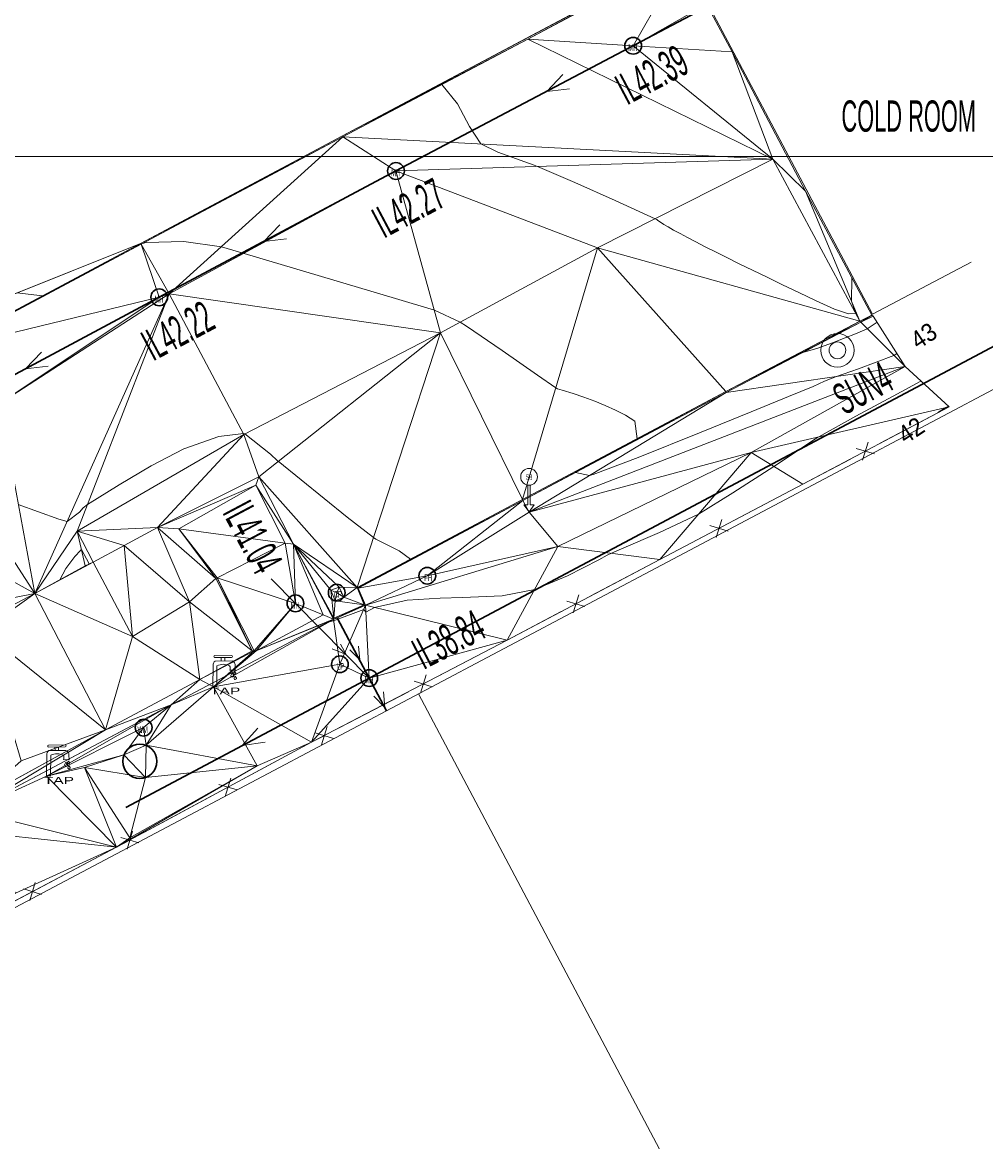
# Model space of a CAD drawing. Extents: x 79271 to 79617, y -3659238 to -3658956.
# Tile 15 of 29: x 79447 to 79491, y -3659144 to -3659094. Entities that reach past the tile are written whole.
import ezdxf
from ezdxf.enums import TextEntityAlignment as Align
from ezdxf.lldxf.tags import DXFTag

# ---------------------------------------------------------------- set-up
doc = ezdxf.new("R2010")
doc.units = 0
for name, color, linetype in [('3dFace', 7, 'Continuous'), ('BK', 7, 'Continuous'), ('CAD', 7, 'Continuous'), ('CATCH_PIT', 7, 'Continuous'), ('CODE', 7, 'Continuous'), ('COLD_ROOM', 7, 'Continuous'), ('ELEVATION', 7, 'Continuous'), ('ELP', 7, 'Continuous'), ('ERF_LINES', 7, 'Continuous'), ('FENCE', 7, 'Continuous'), ('FH', 7, 'Continuous'), ('GCONTOUR', 7, 'Continuous'), ('GRID', 7, 'Continuous'), ('MCONTOUR', 7, 'Continuous'), ('MH', 7, 'Continuous'), ('PIP', 7, 'Continuous'), ('POLYLINES', 7, 'Continuous'), ('ROADS_SIGN_BOARD', 7, 'Continuous'), ('SP', 7, 'Continuous'), ('TANK', 7, 'Continuous'), ('TAP', 7, 'Continuous'), ('TK', 7, 'Continuous'), ('WALL', 7, 'Continuous'), ('WM', 7, 'Continuous'), ('WORKING_POINT_PERM', 7, 'Continuous')]:
    doc.layers.add(name, color=color, linetype=linetype)
doc.styles.add('Arial', font='arial.ttf', dxfattribs={"height": 1})
tags = doc.linetypes.add('DOTTED500', pattern=[1.2, 0.7, -0.5]).pattern_tags.tags
tags[6:7] = [DXFTag(74, 4), DXFTag(75, 0), DXFTag(340, '0'), DXFTag(46, 0.0), DXFTag(50, 0.0), DXFTag(44, 0.0), DXFTag(45, 0.0)]
tags[4:5] = [DXFTag(74, 4), DXFTag(75, 0), DXFTag(340, '0'), DXFTag(46, 0.0), DXFTag(50, 0.0), DXFTag(44, 0.0), DXFTag(45, 0.0)]

msp = doc.modelspace()

# ---------------------------------------------------------------- linework, layer by layer
at = {"layer": '3dFace', "color": 142, "linetype": 'Continuous', "lineweight": 0, "transparency": 33554687}
for points in [[(79461.688, -3659099.079, 43.481), (79469.997, -3659094.747, 43.637), (79476.994, -3659090.95, 44.006), (79461.688, -3659099.079, 43.481)], [(79469.997, -3659094.747, 43.637), (79477.026, -3659090.998, 43.852), (79476.994, -3659090.95, 44.006), (79469.997, -3659094.747, 43.637)], [(79469.997, -3659094.747, 43.637), (79474.717, -3659095.043, 43.692), (79477.026, -3659090.998, 43.852), (79469.997, -3659094.747, 43.637)], [(79477.026, -3659090.998, 43.852), (79474.717, -3659095.043, 43.692), (79478.003, -3659093.175, 43.794), (79477.026, -3659090.998, 43.852)], [(79474.717, -3659095.043, 43.692), (79479.148, -3659095.309, 43.752), (79478.003, -3659093.175, 43.794), (79474.717, -3659095.043, 43.692)], [(79461.711, -3659099.123, 43.342), (79469.997, -3659094.747, 43.637), (79461.688, -3659099.079, 43.481), (79461.711, -3659099.123, 43.342)], [(79461.711, -3659099.123, 43.342), (79480.978, -3659100.117, 43.834), (79469.997, -3659094.747, 43.637), (79461.711, -3659099.123, 43.342)], [(79480.978, -3659100.117, 43.834), (79474.717, -3659095.043, 43.692), (79469.997, -3659094.747, 43.637), (79480.978, -3659100.117, 43.834)], [(79474.717, -3659095.043, 43.692), (79480.978, -3659100.117, 43.834), (79479.148, -3659095.309, 43.752), (79474.717, -3659095.043, 43.692)], [(79479.148, -3659095.309, 43.752), (79480.978, -3659100.117, 43.834), (79482.442, -3659101.556, 43.595), (79479.148, -3659095.309, 43.752)], [(79452.643, -3659103.895, 43.155), (79461.711, -3659099.123, 43.342), (79461.688, -3659099.079, 43.481), (79452.643, -3659103.895, 43.155)], [(79452.677, -3659103.927, 42.998), (79461.711, -3659099.123, 43.342), (79452.643, -3659103.895, 43.155), (79452.677, -3659103.927, 42.998)], [(79452.677, -3659103.927, 42.998), (79453.928, -3659106.162, 42.853), (79461.711, -3659099.123, 43.342), (79452.677, -3659103.927, 42.998)], [(79461.711, -3659099.123, 43.342), (79453.928, -3659106.162, 42.853), (79464.09, -3659100.653, 43.299), (79461.711, -3659099.123, 43.342)], [(79464.09, -3659100.653, 43.299), (79480.978, -3659100.117, 43.834), (79461.711, -3659099.123, 43.342), (79464.09, -3659100.653, 43.299)], [(79473.12, -3659104.101, 43.337), (79480.978, -3659100.117, 43.834), (79464.09, -3659100.653, 43.299), (79473.12, -3659104.101, 43.337)], [(79484.869, -3659107.373, 43.483), (79480.978, -3659100.117, 43.834), (79473.12, -3659104.101, 43.337), (79484.869, -3659107.373, 43.483)], [(79480.978, -3659100.117, 43.834), (79484.869, -3659107.373, 43.483), (79482.442, -3659101.556, 43.595), (79480.978, -3659100.117, 43.834)], [(79464.09, -3659100.653, 43.299), (79453.928, -3659106.162, 42.853), (79466.088, -3659107.896, 42.952), (79464.09, -3659100.653, 43.299)], [(79464.09, -3659100.653, 43.299), (79466.088, -3659107.896, 42.952), (79473.12, -3659104.101, 43.337), (79464.09, -3659100.653, 43.299)], [(79482.442, -3659101.556, 43.595), (79484.869, -3659107.373, 43.483), (79485.403, -3659107.109, 43.459), (79482.442, -3659101.556, 43.595)], [(79443.824, -3659108.599, 42.844), (79452.643, -3659103.895, 43.155), (79443.43, -3659107.586, 42.897), (79443.824, -3659108.599, 42.844)], [(79443.816, -3659108.644, 42.668), (79453.483, -3659106.312, 42.867), (79452.677, -3659103.927, 42.998), (79443.816, -3659108.644, 42.668)], [(79443.816, -3659108.644, 42.668), (79452.677, -3659103.927, 42.998), (79443.824, -3659108.599, 42.844), (79443.816, -3659108.644, 42.668)], [(79443.824, -3659108.599, 42.844), (79452.677, -3659103.927, 42.998), (79452.643, -3659103.895, 43.155), (79443.824, -3659108.599, 42.844)], [(79452.677, -3659103.927, 42.998), (79453.483, -3659106.312, 42.867), (79453.928, -3659106.162, 42.853), (79452.677, -3659103.927, 42.998)], [(79469.762, -3659115.367, 42.731), (79473.12, -3659104.101, 43.337), (79466.088, -3659107.896, 42.952), (79469.762, -3659115.367, 42.731)], [(79478.871, -3659110.537, 43.209), (79473.12, -3659104.101, 43.337), (79469.762, -3659115.367, 42.731), (79478.871, -3659110.537, 43.209)], [(79478.871, -3659110.537, 43.209), (79484.869, -3659107.373, 43.483), (79473.12, -3659104.101, 43.337), (79478.871, -3659110.537, 43.209)], [(79446.32, -3659111.065, 42.627), (79447.916, -3659119.579, 42.388), (79453.928, -3659106.162, 42.853), (79446.32, -3659111.065, 42.627)], [(79446.32, -3659111.065, 42.627), (79453.928, -3659106.162, 42.853), (79453.483, -3659106.312, 42.867), (79446.32, -3659111.065, 42.627)], [(79453.928, -3659106.162, 42.853), (79447.916, -3659119.579, 42.388), (79449.803, -3659116.789, 42.455), (79453.928, -3659106.162, 42.853)], [(79457.28, -3659112.454, 42.498), (79453.928, -3659106.162, 42.853), (79449.803, -3659116.789, 42.455), (79457.28, -3659112.454, 42.498)], [(79466.088, -3659107.896, 42.952), (79453.928, -3659106.162, 42.853), (79457.28, -3659112.454, 42.498), (79466.088, -3659107.896, 42.952)], [(79446.32, -3659111.065, 42.627), (79453.483, -3659106.312, 42.867), (79443.816, -3659108.644, 42.668), (79446.32, -3659111.065, 42.627)], [(79485.403, -3659107.109, 43.459), (79484.869, -3659107.373, 43.483), (79484.916, -3659107.432, 43.62), (79485.403, -3659107.109, 43.459)], [(79485.403, -3659107.109, 43.459), (79484.916, -3659107.432, 43.62), (79485.47, -3659107.157, 43.597), (79485.403, -3659107.109, 43.459)], [(79484.916, -3659107.432, 43.62), (79486.899, -3659109.414, 42.791), (79485.47, -3659107.157, 43.597), (79484.916, -3659107.432, 43.62)], [(79478.871, -3659110.537, 43.209), (79484.916, -3659107.432, 43.62), (79484.869, -3659107.373, 43.483), (79478.871, -3659110.537, 43.209)], [(79478.883, -3659110.569, 43.337), (79484.916, -3659107.432, 43.62), (79478.871, -3659110.537, 43.209), (79478.883, -3659110.569, 43.337)], [(79478.883, -3659110.569, 43.337), (79486.899, -3659109.414, 42.791), (79484.916, -3659107.432, 43.62), (79478.883, -3659110.569, 43.337)], [(79466.088, -3659107.896, 42.952), (79457.28, -3659112.454, 42.498), (79457.949, -3659114.347, 42.446), (79466.088, -3659107.896, 42.952)], [(79462.353, -3659119.313, 42.39), (79466.088, -3659107.896, 42.952), (79457.949, -3659114.347, 42.446), (79462.353, -3659119.313, 42.39)], [(79462.353, -3659119.313, 42.39), (79469.762, -3659115.367, 42.731), (79466.088, -3659107.896, 42.952), (79462.353, -3659119.313, 42.39)], [(79470.057, -3659115.931, 42.851), (79486.899, -3659109.414, 42.791), (79478.883, -3659110.569, 43.337), (79470.057, -3659115.931, 42.851)], [(79480.008, -3659113.265, 42.766), (79486.899, -3659109.414, 42.791), (79470.057, -3659115.931, 42.851), (79480.008, -3659113.265, 42.766)], [(79480.008, -3659113.265, 42.766), (79488.873, -3659111.212, 41.987), (79486.899, -3659109.414, 42.791), (79480.008, -3659113.265, 42.766)], [(79469.774, -3659115.421, 42.882), (79478.871, -3659110.537, 43.209), (79469.762, -3659115.367, 42.731), (79469.774, -3659115.421, 42.882)], [(79469.774, -3659115.421, 42.882), (79478.883, -3659110.569, 43.337), (79478.871, -3659110.537, 43.209), (79469.774, -3659115.421, 42.882)], [(79470.057, -3659115.931, 42.851), (79478.883, -3659110.569, 43.337), (79469.774, -3659115.421, 42.882), (79470.057, -3659115.931, 42.851)], [(79447.916, -3659119.579, 42.388), (79446.32, -3659111.065, 42.627), (79442.964, -3659111.938, 42.559), (79447.916, -3659119.579, 42.388)], [(79480.008, -3659113.265, 42.766), (79482.324, -3659114.688, 42.156), (79488.873, -3659111.212, 41.987), (79480.008, -3659113.265, 42.766)], [(79447.916, -3659119.579, 42.388), (79442.964, -3659111.938, 42.559), (79437.915, -3659114.065, 42.463), (79447.916, -3659119.579, 42.388)], [(79453.409, -3659116.624, 42.469), (79457.28, -3659112.454, 42.498), (79449.803, -3659116.789, 42.455), (79453.409, -3659116.624, 42.469)], [(79457.949, -3659114.347, 42.446), (79457.28, -3659112.454, 42.498), (79453.409, -3659116.624, 42.469), (79457.949, -3659114.347, 42.446)], [(79471.346, -3659117.475, 42.715), (79480.008, -3659113.265, 42.766), (79470.057, -3659115.931, 42.851), (79471.346, -3659117.475, 42.715)], [(79471.346, -3659117.475, 42.715), (79475.907, -3659118.055, 42.305), (79480.008, -3659113.265, 42.766), (79471.346, -3659117.475, 42.715)], [(79480.008, -3659113.265, 42.766), (79475.907, -3659118.055, 42.305), (79482.324, -3659114.688, 42.156), (79480.008, -3659113.265, 42.766)], [(79447.916, -3659119.579, 42.388), (79437.915, -3659114.065, 42.463), (79441.819, -3659120.781, 42.433), (79447.916, -3659119.579, 42.388)], [(79453.409, -3659116.624, 42.469), (79457.818, -3659114.726, 42.347), (79457.949, -3659114.347, 42.446), (79453.409, -3659116.624, 42.469)], [(79454.368, -3659116.687, 42.068), (79457.818, -3659114.726, 42.347), (79453.409, -3659116.624, 42.469), (79454.368, -3659116.687, 42.068)], [(79459.119, -3659117.322, 42.392), (79457.818, -3659114.726, 42.347), (79454.368, -3659116.687, 42.068), (79459.119, -3659117.322, 42.392)], [(79459.497, -3659117.365, 42.362), (79457.949, -3659114.347, 42.446), (79457.818, -3659114.726, 42.347), (79459.497, -3659117.365, 42.362)], [(79459.497, -3659117.365, 42.362), (79457.818, -3659114.726, 42.347), (79459.119, -3659117.322, 42.392), (79459.497, -3659117.365, 42.362)], [(79462.353, -3659119.313, 42.39), (79457.949, -3659114.347, 42.446), (79459.497, -3659117.365, 42.362), (79462.353, -3659119.313, 42.39)], [(79462.353, -3659119.313, 42.39), (79469.774, -3659115.421, 42.882), (79469.762, -3659115.367, 42.731), (79462.353, -3659119.313, 42.39)], [(79462.395, -3659119.346, 42.53), (79469.774, -3659115.421, 42.882), (79462.353, -3659119.313, 42.39), (79462.395, -3659119.346, 42.53)], [(79462.395, -3659119.346, 42.53), (79465.493, -3659118.784, 42.56), (79469.774, -3659115.421, 42.882), (79462.395, -3659119.346, 42.53)], [(79465.493, -3659118.784, 42.56), (79470.057, -3659115.931, 42.851), (79469.774, -3659115.421, 42.882), (79465.493, -3659118.784, 42.56)], [(79465.493, -3659118.784, 42.56), (79471.346, -3659117.475, 42.715), (79470.057, -3659115.931, 42.851), (79465.493, -3659118.784, 42.56)], [(79453.409, -3659116.624, 42.469), (79449.803, -3659116.789, 42.455), (79451.916, -3659117.436, 42.434), (79453.409, -3659116.624, 42.469)], [(79454.846, -3659119.953, 42.256), (79453.409, -3659116.624, 42.469), (79451.916, -3659117.436, 42.434), (79454.846, -3659119.953, 42.256)], [(79456.022, -3659118.909, 42.33), (79454.368, -3659116.687, 42.068), (79453.409, -3659116.624, 42.469), (79456.022, -3659118.909, 42.33)], [(79456.022, -3659118.909, 42.33), (79453.409, -3659116.624, 42.469), (79454.846, -3659119.953, 42.256), (79456.022, -3659118.909, 42.33)], [(79456.072, -3659118.883, 42.42), (79459.119, -3659117.322, 42.392), (79454.368, -3659116.687, 42.068), (79456.072, -3659118.883, 42.42)], [(79456.072, -3659118.883, 42.42), (79454.368, -3659116.687, 42.068), (79456.022, -3659118.909, 42.33), (79456.072, -3659118.883, 42.42)], [(79450.166, -3659118.334, 41.601), (79449.803, -3659116.789, 42.455), (79447.916, -3659119.579, 42.388), (79450.166, -3659118.334, 41.601)], [(79451.916, -3659117.436, 42.434), (79449.803, -3659116.789, 42.455), (79450.527, -3659118.175, 42.408), (79451.916, -3659117.436, 42.434)], [(79450.527, -3659118.175, 42.408), (79449.803, -3659116.789, 42.455), (79450.166, -3659118.334, 41.601), (79450.527, -3659118.175, 42.408)], [(79452.278, -3659121.504, 42.282), (79451.916, -3659117.436, 42.434), (79450.527, -3659118.175, 42.408), (79452.278, -3659121.504, 42.282)], [(79454.846, -3659119.953, 42.256), (79451.916, -3659117.436, 42.434), (79452.278, -3659121.504, 42.282), (79454.846, -3659119.953, 42.256)], [(79456.072, -3659118.883, 42.42), (79459.584, -3659120.022, 42.294), (79459.119, -3659117.322, 42.392), (79456.072, -3659118.883, 42.42)], [(79459.584, -3659120.022, 42.294), (79459.497, -3659117.365, 42.362), (79459.119, -3659117.322, 42.392), (79459.584, -3659120.022, 42.294)], [(79460.822, -3659120.529, 42.269), (79461.283, -3659120.731, 42.327), (79459.497, -3659117.365, 42.362), (79460.822, -3659120.529, 42.269)], [(79461.175, -3659119.436, 42.329), (79461.544, -3659119.303, 42.315), (79459.497, -3659117.365, 42.362), (79461.175, -3659119.436, 42.329)], [(79462.353, -3659119.313, 42.39), (79459.497, -3659117.365, 42.362), (79461.544, -3659119.303, 42.315), (79462.353, -3659119.313, 42.39)], [(79459.497, -3659117.365, 42.362), (79461.283, -3659120.731, 42.327), (79461.305, -3659120.691, 42.309), (79459.497, -3659117.365, 42.362)], [(79459.497, -3659117.365, 42.362), (79461.305, -3659120.691, 42.309), (79461.175, -3659119.436, 42.329), (79459.497, -3659117.365, 42.362)], [(79460.822, -3659120.529, 42.269), (79459.497, -3659117.365, 42.362), (79459.584, -3659120.022, 42.294), (79460.822, -3659120.529, 42.269)], [(79462.726, -3659120.104, 42.517), (79471.346, -3659117.475, 42.715), (79465.493, -3659118.784, 42.56), (79462.726, -3659120.104, 42.517)], [(79462.726, -3659120.104, 42.517), (79469.078, -3659121.668, 42.246), (79471.346, -3659117.475, 42.715), (79462.726, -3659120.104, 42.517)], [(79469.078, -3659121.668, 42.246), (79475.907, -3659118.055, 42.305), (79471.346, -3659117.475, 42.715), (79469.078, -3659121.668, 42.246)], [(79452.278, -3659121.504, 42.282), (79450.527, -3659118.175, 42.408), (79447.916, -3659119.579, 42.388), (79452.278, -3659121.504, 42.282)], [(79450.527, -3659118.175, 42.408), (79450.166, -3659118.334, 41.601), (79447.916, -3659119.579, 42.388), (79450.527, -3659118.175, 42.408)], [(79457.649, -3659122.151, 42.214), (79456.022, -3659118.909, 42.33), (79454.846, -3659119.953, 42.256), (79457.649, -3659122.151, 42.214)], [(79457.649, -3659122.151, 42.214), (79456.072, -3659118.883, 42.42), (79456.022, -3659118.909, 42.33), (79457.649, -3659122.151, 42.214)], [(79457.735, -3659122.156, 42.306), (79459.584, -3659120.022, 42.294), (79456.072, -3659118.883, 42.42), (79457.735, -3659122.156, 42.306)], [(79457.735, -3659122.156, 42.306), (79456.072, -3659118.883, 42.42), (79457.649, -3659122.151, 42.214), (79457.735, -3659122.156, 42.306)], [(79462.726, -3659120.104, 42.517), (79465.493, -3659118.784, 42.56), (79462.395, -3659119.346, 42.53), (79462.726, -3659120.104, 42.517)], [(79447.916, -3659119.579, 42.388), (79441.819, -3659120.781, 42.433), (79444.576, -3659121.321, 42.426), (79447.916, -3659119.579, 42.388)], [(79447.916, -3659119.579, 42.388), (79444.576, -3659121.321, 42.426), (79445.564, -3659121.254, 42.373), (79447.916, -3659119.579, 42.388)], [(79451.078, -3659125.682, 42.286), (79447.916, -3659119.579, 42.388), (79445.564, -3659121.254, 42.373), (79451.078, -3659125.682, 42.286)], [(79452.278, -3659121.504, 42.282), (79447.916, -3659119.579, 42.388), (79451.078, -3659125.682, 42.286), (79452.278, -3659121.504, 42.282)], [(79461.175, -3659119.436, 42.329), (79461.434, -3659119.543, 42.338), (79461.544, -3659119.303, 42.315), (79461.175, -3659119.436, 42.329)], [(79461.175, -3659119.436, 42.329), (79461.369, -3659119.916, 42.3), (79461.434, -3659119.543, 42.338), (79461.175, -3659119.436, 42.329)], [(79461.175, -3659119.436, 42.329), (79461.305, -3659120.691, 42.309), (79461.369, -3659119.916, 42.3), (79461.175, -3659119.436, 42.329)], [(79461.753, -3659119.749, 42.315), (79461.434, -3659119.543, 42.338), (79461.369, -3659119.916, 42.3), (79461.753, -3659119.749, 42.315)], [(79461.369, -3659119.916, 42.3), (79462.659, -3659120.081, 42.347), (79461.753, -3659119.749, 42.315), (79461.369, -3659119.916, 42.3)], [(79461.544, -3659119.303, 42.315), (79461.434, -3659119.543, 42.338), (79461.753, -3659119.749, 42.315), (79461.544, -3659119.303, 42.315)], [(79461.544, -3659119.303, 42.315), (79461.753, -3659119.749, 42.315), (79462.353, -3659119.313, 42.39), (79461.544, -3659119.303, 42.315)], [(79462.353, -3659119.313, 42.39), (79461.753, -3659119.749, 42.315), (79462.659, -3659120.081, 42.347), (79462.353, -3659119.313, 42.39)], [(79462.659, -3659120.081, 42.347), (79462.395, -3659119.346, 42.53), (79462.353, -3659119.313, 42.39), (79462.659, -3659120.081, 42.347)], [(79462.726, -3659120.104, 42.517), (79462.395, -3659119.346, 42.53), (79462.659, -3659120.081, 42.347), (79462.726, -3659120.104, 42.517)], [(79455.309, -3659123.439, 42.305), (79454.846, -3659119.953, 42.256), (79452.278, -3659121.504, 42.282), (79455.309, -3659123.439, 42.305)], [(79457.649, -3659122.151, 42.214), (79454.846, -3659119.953, 42.256), (79455.309, -3659123.439, 42.305), (79457.649, -3659122.151, 42.214)], [(79457.825, -3659122.143, 42.222), (79459.584, -3659120.022, 42.294), (79457.735, -3659122.156, 42.306), (79457.825, -3659122.143, 42.222)], [(79457.825, -3659122.143, 42.222), (79460.822, -3659120.529, 42.269), (79459.584, -3659120.022, 42.294), (79457.825, -3659122.143, 42.222)], [(79461.284, -3659120.744, 42.507), (79462.726, -3659120.104, 42.517), (79462.659, -3659120.081, 42.347), (79461.284, -3659120.744, 42.507)], [(79461.284, -3659120.744, 42.507), (79462.659, -3659120.081, 42.347), (79461.305, -3659120.691, 42.309), (79461.284, -3659120.744, 42.507)], [(79461.578, -3659122.751, 42.28), (79462.726, -3659120.104, 42.517), (79461.284, -3659120.744, 42.507), (79461.578, -3659122.751, 42.28)], [(79461.305, -3659120.691, 42.309), (79462.659, -3659120.081, 42.347), (79461.369, -3659119.916, 42.3), (79461.305, -3659120.691, 42.309)], [(79462.893, -3659123.37, 42.34), (79462.726, -3659120.104, 42.517), (79461.578, -3659122.751, 42.28), (79462.893, -3659123.37, 42.34)], [(79462.893, -3659123.37, 42.34), (79469.078, -3659121.668, 42.246), (79462.726, -3659120.104, 42.517), (79462.893, -3659123.37, 42.34)], [(79457.825, -3659122.143, 42.222), (79455.911, -3659123.76, 42.32), (79461.284, -3659120.744, 42.507), (79457.825, -3659122.143, 42.222)], [(79461.284, -3659120.744, 42.507), (79455.911, -3659123.76, 42.32), (79461.578, -3659122.751, 42.28), (79461.284, -3659120.744, 42.507)], [(79457.825, -3659122.143, 42.222), (79461.283, -3659120.731, 42.327), (79460.822, -3659120.529, 42.269), (79457.825, -3659122.143, 42.222)], [(79457.825, -3659122.143, 42.222), (79461.284, -3659120.744, 42.507), (79461.283, -3659120.731, 42.327), (79457.825, -3659122.143, 42.222)], [(79461.284, -3659120.744, 42.507), (79461.305, -3659120.691, 42.309), (79461.283, -3659120.731, 42.327), (79461.284, -3659120.744, 42.507)], [(79451.078, -3659125.682, 42.286), (79445.564, -3659121.254, 42.373), (79447.304, -3659127.081, 42.254), (79451.078, -3659125.682, 42.286)], [(79455.309, -3659123.439, 42.305), (79452.278, -3659121.504, 42.282), (79451.078, -3659125.682, 42.286), (79455.309, -3659123.439, 42.305)], [(79462.893, -3659123.37, 42.34), (79460.307, -3659126.247, 42.241), (79469.078, -3659121.668, 42.246), (79462.893, -3659123.37, 42.34)], [(79455.309, -3659123.439, 42.305), (79457.735, -3659122.156, 42.306), (79457.649, -3659122.151, 42.214), (79455.309, -3659123.439, 42.305)], [(79455.309, -3659123.439, 42.305), (79455.911, -3659123.76, 42.32), (79457.735, -3659122.156, 42.306), (79455.309, -3659123.439, 42.305)], [(79457.735, -3659122.156, 42.306), (79455.911, -3659123.76, 42.32), (79457.825, -3659122.143, 42.222), (79457.735, -3659122.156, 42.306)], [(79455.911, -3659123.76, 42.32), (79460.307, -3659126.247, 42.241), (79461.578, -3659122.751, 42.28), (79455.911, -3659123.76, 42.32)], [(79461.578, -3659122.751, 42.28), (79460.307, -3659126.247, 42.241), (79462.893, -3659123.37, 42.34), (79461.578, -3659122.751, 42.28)], [(79451.078, -3659125.682, 42.286), (79454.016, -3659124.572, 42.237), (79455.309, -3659123.439, 42.305), (79451.078, -3659125.682, 42.286)], [(79452.893, -3659126.38, 42.267), (79457.869, -3659127.305, 42.147), (79455.911, -3659123.76, 42.32), (79452.893, -3659126.38, 42.267)], [(79452.893, -3659126.38, 42.267), (79455.911, -3659123.76, 42.32), (79454.016, -3659124.572, 42.237), (79452.893, -3659126.38, 42.267)], [(79454.016, -3659124.572, 42.237), (79455.911, -3659123.76, 42.32), (79455.309, -3659123.439, 42.305), (79454.016, -3659124.572, 42.237)], [(79455.911, -3659123.76, 42.32), (79457.869, -3659127.305, 42.147), (79460.307, -3659126.247, 42.241), (79455.911, -3659123.76, 42.32)], [(79448.436, -3659127.768, 42.355), (79454.016, -3659124.572, 42.237), (79445.046, -3659129.319, 42.319), (79448.436, -3659127.768, 42.355)], [(79445.046, -3659129.319, 42.319), (79454.016, -3659124.572, 42.237), (79451.078, -3659125.682, 42.286), (79445.046, -3659129.319, 42.319)], [(79448.436, -3659127.768, 42.355), (79452.784, -3659125.589, 42.287), (79454.016, -3659124.572, 42.237), (79448.436, -3659127.768, 42.355)], [(79452.893, -3659126.38, 42.267), (79454.016, -3659124.572, 42.237), (79452.784, -3659125.589, 42.287), (79452.893, -3659126.38, 42.267)], [(79445.046, -3659129.319, 42.319), (79451.078, -3659125.682, 42.286), (79445.246, -3659128.883, 42.223), (79445.046, -3659129.319, 42.319)], [(79445.246, -3659128.883, 42.223), (79451.078, -3659125.682, 42.286), (79447.304, -3659127.081, 42.254), (79445.246, -3659128.883, 42.223)], [(79448.436, -3659127.768, 42.355), (79451.9, -3659126.814, 42.268), (79452.784, -3659125.589, 42.287), (79448.436, -3659127.768, 42.355)], [(79451.9, -3659126.814, 42.268), (79452.893, -3659126.38, 42.267), (79452.784, -3659125.589, 42.287), (79451.9, -3659126.814, 42.268)], [(79457.869, -3659127.305, 42.147), (79451.564, -3659130.951, 42.2), (79460.307, -3659126.247, 42.241), (79457.869, -3659127.305, 42.147)], [(79451.9, -3659126.814, 42.268), (79452.871, -3659127.818, 42.26), (79452.893, -3659126.38, 42.267), (79451.9, -3659126.814, 42.268)], [(79452.871, -3659127.818, 42.26), (79457.869, -3659127.305, 42.147), (79452.893, -3659126.38, 42.267), (79452.871, -3659127.818, 42.26)], [(79450.132, -3659127.372, 42.254), (79451.9, -3659126.814, 42.268), (79448.436, -3659127.768, 42.355), (79450.132, -3659127.372, 42.254)], [(79450.132, -3659127.372, 42.254), (79452.871, -3659127.818, 42.26), (79451.9, -3659126.814, 42.268), (79450.132, -3659127.372, 42.254)], [(79445.046, -3659129.319, 42.319), (79451.564, -3659130.951, 42.2), (79448.436, -3659127.768, 42.355), (79445.046, -3659129.319, 42.319)], [(79448.436, -3659127.768, 42.355), (79451.564, -3659130.951, 42.2), (79450.132, -3659127.372, 42.254), (79448.436, -3659127.768, 42.355)], [(79450.132, -3659127.372, 42.254), (79451.564, -3659130.951, 42.2), (79452.173, -3659130.52, 42.214), (79450.132, -3659127.372, 42.254)], [(79450.132, -3659127.372, 42.254), (79452.173, -3659130.52, 42.214), (79452.871, -3659127.818, 42.26), (79450.132, -3659127.372, 42.254)], [(79457.869, -3659127.305, 42.147), (79452.173, -3659130.52, 42.214), (79451.564, -3659130.951, 42.2), (79457.869, -3659127.305, 42.147)], [(79452.871, -3659127.818, 42.26), (79452.173, -3659130.52, 42.214), (79457.869, -3659127.305, 42.147), (79452.871, -3659127.818, 42.26)], [(79444.806, -3659130.223, 42.39), (79451.564, -3659130.951, 42.2), (79445.046, -3659129.319, 42.319), (79444.806, -3659130.223, 42.39)], [(79444.806, -3659130.223, 42.39), (79447.044, -3659133.004, 42.309), (79451.564, -3659130.951, 42.2), (79444.806, -3659130.223, 42.39)], [(79451.564, -3659130.951, 42.2), (79447.044, -3659133.004, 42.309), (79442.683, -3659135.634, 42.218), (79451.564, -3659130.951, 42.2)]]:
    msp.add_3dface(points, dxfattribs=at)
at = {"layer": 'BK', "color": 9, "linetype": 'DOTTED500', "lineweight": 9, "transparency": 33554687}
for p, q in [((79469.997, -3659094.747, 43.637), (79477.026, -3659090.998, 43.852)), ((79461.711, -3659099.123, 43.342), (79469.997, -3659094.747, 43.637)), ((79452.677, -3659103.927, 42.998), (79461.711, -3659099.123, 43.342)), ((79443.816, -3659108.644, 42.668), (79452.677, -3659103.927, 42.998)), ((79484.869, -3659107.373, 43.433), (79485.403, -3659107.109, 43.459)), ((79484.869, -3659107.373, 43.433), (79478.871, -3659110.537, 43.159)), ((79478.871, -3659110.537, 43.159), (79469.762, -3659115.367, 42.681)), ((79469.762, -3659115.367, 42.681), (79462.353, -3659119.313, 42.34)), ((79462.353, -3659119.313, 42.34), (79462.659, -3659120.081, 42.297)), ((79462.659, -3659120.081, 42.297), (79461.305, -3659120.691, 42.259))]:
    msp.add_line(p, q, dxfattribs=at)
at = {"layer": 'CAD', "color": 30, "linetype": 'Continuous', "lineweight": 25, "transparency": 33554687}
for p, q in [((79455.982, -3659122.457), (79455.982, -3659122.452)), ((79448.533, -3659126.463), (79448.533, -3659126.458))]:
    msp.add_line(p, q, dxfattribs=at)
at = {"layer": 'CATCH_PIT', "color": 32, "linetype": 'Continuous', "lineweight": 30, "transparency": 33554687}
msp.add_circle((79461.434, -3659119.543, 42.171), 0.375, dxfattribs=at)
at = {"layer": 'COLD_ROOM', "color": 36, "linetype": 'Continuous', "lineweight": 9, "transparency": 33554687}
for q in [(79476.938, -3659091.045, 44.234), (79489.858, -3659104.731, 44.094)]:
    msp.add_line((79485.441, -3659107.074, 44.094), q, dxfattribs=at)
at = {"layer": 'ELP', "color": 1, "linetype": 'Continuous', "lineweight": 30, "transparency": 33554687}
msp.add_circle((79461.578, -3659122.751, 44.88), 0.375, dxfattribs=at)
at = {"layer": 'ERF_LINES', "color": 9, "linetype": 'Continuous', "lineweight": 9, "transparency": 33554687}
msp.add_line((79571.142, -3659067.918), (79421.237, -3659147.298), dxfattribs=at)
at = {"layer": 'ERF_LINES', "color": 9, "linetype": 'DOTTED500', "lineweight": 9, "transparency": 33554687}
msp.add_line((79465.093, -3659124.075), (79525.571, -3659238.285), dxfattribs=at)
at = {"layer": 'FENCE', "color": 1, "linetype": 'Continuous', "lineweight": 9, "transparency": 33554687}
for p, q in [((79488.873, -3659111.212, 42.017), (79485.781, -3659112.853, 41.937)), ((79485.525, -3659113.329, 42.034), (79484.713, -3659113.08, 41.937)), ((79485.243, -3659112.799, 42.034), (79484.995, -3659113.61, 41.937)), ((79484.457, -3659113.556, 42.131), (79482.324, -3659114.688, 41.937)), ((79482.324, -3659114.688, 42.178), (79479.225, -3659116.314, 42.106)), ((79478.687, -3659116.258, 42.193), (79478.434, -3659117.068, 42.106)), ((79478.966, -3659116.789, 42.193), (79478.156, -3659116.536, 42.106)), ((79477.896, -3659117.011, 42.281), (79475.907, -3659118.055, 42.106)), ((79475.907, -3659118.055, 42.228), (79472.813, -3659119.692, 42.255)), ((79472.275, -3659119.637, 42.223), (79472.025, -3659120.448, 42.255)), ((79472.556, -3659120.167, 42.223), (79471.745, -3659119.918, 42.255)), ((79471.487, -3659120.393, 42.19), (79469.078, -3659121.668, 42.255)), ((79469.078, -3659121.668, 42.194), (79465.975, -3659123.288, 42.196)), ((79465.438, -3659123.23, 42.194), (79465.183, -3659124.04, 42.196)), ((79465.715, -3659123.762, 42.194), (79464.906, -3659123.508, 42.196)), ((79464.646, -3659123.982, 42.192), (79461.543, -3659125.602, 42.196)), ((79461.005, -3659125.544, 42.191), (79460.751, -3659126.354, 42.196)), ((79460.307, -3659126.247, 42.177), (79457.225, -3659127.905, 42.191)), ((79460.878, -3659125.949, 42.191), (79460.307, -3659126.247, 42.196)), ((79461.283, -3659126.076, 42.191), (79460.473, -3659125.822, 42.196)), ((79456.971, -3659128.383, 42.173), (79456.158, -3659128.139, 42.191)), ((79456.686, -3659127.854, 42.173), (79456.442, -3659128.667, 42.191)), ((79455.904, -3659128.616, 42.156), (79452.822, -3659130.274, 42.191)), ((79452.283, -3659130.223, 42.153), (79452.039, -3659131.036, 42.191)), ((79452.161, -3659130.63, 42.15), (79451.564, -3659130.951, 42.191)), ((79452.568, -3659130.752, 42.153), (79451.755, -3659130.508, 42.191)), ((79451.564, -3659130.951, 42.156), (79448.468, -3659132.584, 42.15)), ((79448.21, -3659133.059, 42.158), (79447.399, -3659132.808, 42.15)), ((79447.93, -3659132.528, 42.158), (79447.679, -3659133.339, 42.15))]:
    msp.add_line(p, q, dxfattribs=at)
at = {"layer": 'FH', "color": 1, "linetype": 'Continuous', "lineweight": 30, "transparency": 33554687}
msp.add_circle((79465.493, -3659118.784, 42.374), 0.375, dxfattribs=at)
at = {"layer": 'GCONTOUR', "color": 9, "linetype": 'Continuous', "lineweight": 9, "transparency": 33554687}
for p, q in [((79485.279, -3659107.191, 43.5), (79484.875, -3659107.38, 43.5)), ((79485.417, -3659107.126, 43.5), (79485.279, -3659107.191, 43.5)), ((79485.423, -3659107.123, 43.5), (79485.417, -3659107.126, 43.5)), ((79484.875, -3659107.38, 43.5), (79483.151, -3659108.339, 43.5)), ((79484.996, -3659107.814, 43.5), (79485.195, -3659107.723, 43.5)), ((79485.195, -3659107.723, 43.5), (79485.203, -3659107.719, 43.5)), ((79485.203, -3659107.719, 43.5), (79485.642, -3659107.429, 43.5)), ((79483.645, -3659108.347, 43.5), (79484.221, -3659108.127, 43.5)), ((79484.221, -3659108.127, 43.5), (79484.671, -3659107.949, 43.5)), ((79484.671, -3659107.949, 43.5), (79484.996, -3659107.814, 43.5)), ((79483.151, -3659108.339, 43.5), (79482.357, -3659108.762, 43.5)), ((79482.357, -3659108.762, 43.5), (79482.943, -3659108.609, 43.5)), ((79482.943, -3659108.609, 43.5), (79483.645, -3659108.347, 43.5))]:
    msp.add_line(p, q, dxfattribs=at)
at = {"layer": 'GCONTOUR', "color": 9, "linetype": 'Continuous', "lineweight": 9}
for points, elevation in [([(79484.511, -3659105.436), (79484.501, -3659106.491), (79484.681, -3659107.022), (79484.366, -3659107.056), (79483.732, -3659106.849), (79482.914, -3659106.465), (79482.135, -3659106.096), (79481.401, -3659105.746), (79480.713, -3659105.414), (79480.069, -3659105.102), (79479.47, -3659104.808), (79478.915, -3659104.534), (79478.406, -3659104.28), (79477.941, -3659104.044), (79477.521, -3659103.828), (79477.145, -3659103.632), (79476.815, -3659103.455), (79476.528, -3659103.298), (79476.286, -3659103.161), (79476.088, -3659103.044), (79475.935, -3659102.948), (79475.826, -3659102.872), (79475.777, -3659102.832), (79475.697, -3659102.795), (79473.902, -3659101.975), (79472.102, -3659101.167), (79470.434, -3659100.452), (79470.278, -3659100.389), (79468.657, -3659099.817), (79467.897, -3659099.442), (79467.383, -3659098.658), (79466.841, -3659097.64), (79466.148, -3659096.78), (79466.018, -3659096.845), (79463.08, -3659098.354), (79462.783, -3659098.508), (79462.707, -3659098.548), (79462.699, -3659098.552), (79462.241, -3659098.785)], 43.5), ([(79447.168, -3659115.59), (79448.981, -3659116.255), (79449.364, -3659116.348), (79449.916, -3659115.935), (79450.08, -3659115.747), (79450.269, -3659115.588), (79451.684, -3659114.707), (79453.119, -3659113.868), (79454.588, -3659113.106), (79456.149, -3659112.547), (79457.261, -3659112.419), (79457.318, -3659112.434), (79458.463, -3659113.34), (79458.785, -3659113.632), (79458.817, -3659113.659), (79461.91, -3659116.157), (79463.084, -3659117.079), (79463.194, -3659117.143), (79464.228, -3659117.667), (79464.742, -3659118.04), (79464.309, -3659118.29), (79464.012, -3659118.443), (79462.565, -3659119.215), (79462.386, -3659119.339), (79462.438, -3659119.467), (79462.719, -3659120.102), (79462.397, -3659120.248), (79461.677, -3659120.569), (79461.352, -3659120.711), (79461.344, -3659120.715), (79461.285, -3659120.742), (79461.199, -3659120.778), (79461.082, -3659120.857), (79461.293, -3659120.806), (79462.644, -3659120.294), (79462.742, -3659120.418), (79463.125, -3659120.202), (79464.587, -3659119.879), (79466.074, -3659119.785), (79467.073, -3659119.76), (79468.842, -3659119.681), (79470.306, -3659119.397), (79471.767, -3659118.787), (79473.174, -3659118.065), (79473.549, -3659117.868), (79473.738, -3659117.779), (79474.196, -3659117.574), (79475.893, -3659116.844), (79477.641, -3659116.029), (79479.183, -3659115.067), (79481.018, -3659113.886), (79482.98, -3659112.597), (79483.035, -3659112.564), (79484.689, -3659111.632), (79486.36, -3659110.733), (79487.604, -3659110.07), (79487.614, -3659110.065)], 42.5)]:
    msp.add_lwpolyline(points, dxfattribs=dict(at, elevation=elevation))
at = {"layer": 'GRID', "color": 142, "linetype": 'Continuous', "lineweight": 9, "transparency": 33554687}
msp.add_line((79272.283, -3659100), (79617.283, -3659100), dxfattribs=at)
at = {"layer": 'MCONTOUR', "color": 9, "linetype": 'Continuous', "lineweight": 9, "transparency": 33554687}
for p, q in [((79488.37, -3659111.479, 42), (79488.725, -3659111.246, 42)), ((79488.725, -3659111.246, 42), (79488.841, -3659111.183, 42)), ((79449.706, -3659117.928, 42), (79449.951, -3659117.65, 42)), ((79449.951, -3659117.65, 42), (79449.996, -3659117.612, 42)), ((79449.996, -3659117.612, 42), (79450.344, -3659118.255, 42)), ((79449.304, -3659118.456, 42), (79449.706, -3659117.928, 42)), ((79450.344, -3659118.255, 42), (79450.033, -3659118.43, 42)), ((79449.025, -3659118.965, 42), (79449.304, -3659118.456, 42)), ((79450.033, -3659118.43, 42), (79449.339, -3659118.804, 42)), ((79449.339, -3659118.804, 42), (79449.025, -3659118.965, 42))]:
    msp.add_line(p, q, dxfattribs=at)
at = {"layer": 'MCONTOUR', "color": 9, "linetype": 'Continuous', "lineweight": 9, "elevation": 43}
msp.add_lwpolyline([(79486.528, -3659108.829), (79486.399, -3659108.914), (79484.807, -3659109.522), (79484.118, -3659109.751), (79483.831, -3659109.856), (79483.295, -3659110.071), (79482.774, -3659110.3), (79481.678, -3659110.758), (79480.008, -3659111.441), (79477.763, -3659112.35), (79474.942, -3659113.483), (79472.925, -3659114.245), (79472.762, -3659114.287), (79472.136, -3659114.163), (79472.556, -3659113.93), (79473.044, -3659113.665), (79473.055, -3659113.659), (79474.805, -3659112.696), (79474.888, -3659112.649), (79474.79, -3659111.865), (79474.368, -3659111.595), (79473.924, -3659111.362), (79473.466, -3659111.152), (79472.995, -3659110.962), (79472.513, -3659110.788), (79472.024, -3659110.627), (79471.53, -3659110.474), (79471.323, -3659110.411), (79471.252, -3659110.367), (79470.428, -3659109.8), (79468.84, -3659108.699), (79467.243, -3659107.611), (79466.964, -3659107.423), (79465.812, -3659106.895), (79464.072, -3659106.372), (79457.282, -3659104.348), (79456.267, -3659104.046), (79454.591, -3659103.807), (79452.902, -3659103.861), (79452.729, -3659103.899), (79452.677, -3659103.927), (79452.662, -3659103.934), (79451.775, -3659104.405), (79449.314, -3659105.693), (79448.247, -3659106.24), (79447.107, -3659106.113)], dxfattribs=at)
at = {"layer": 'MH', "color": 30, "linetype": 'DOTTED500', "lineweight": 30, "transparency": 33554687}
for p, q in [((79464.09, -3659100.653, 43.299), (79478.109, -3659093.252, 43.692)), ((79451.985, -3659129.168, 42.935), (79509.851, -3659098.409, 42.34)), ((79464.09, -3659100.653, 43.299), (79453.483, -3659106.312, 42.867)), ((79453.483, -3659106.312, 42.867), (79442.964, -3659111.938, 42.559)), ((79458.494, -3659118.92, 42.34), (79462.893, -3659123.37, 42.294)), ((79461.461, -3659120.666, 42.34), (79463.666, -3659124.83, 42.34))]:
    msp.add_line(p, q, dxfattribs=at)
at = {"layer": 'MH', "color": 30, "linetype": 'Continuous', "lineweight": 9, "transparency": 33554687}
for p, q in [((79471.57, -3659096.337), (79470.842, -3659097.089)), ((79471.867, -3659096.968), (79470.842, -3659097.089)), ((79458.892, -3659103.063), (79458.164, -3659103.814)), ((79459.19, -3659103.694), (79458.164, -3659103.814)), ((79448.212, -3659108.769), (79447.484, -3659109.521)), ((79448.509, -3659109.4), (79447.484, -3659109.521)), ((79461.233, -3659122.066), (79461.853, -3659122.317)), ((79461.601, -3659121.857), (79461.853, -3659122.317)), ((79462.024, -3659122.103), (79462.464, -3659122.559)), ((79462.413, -3659121.939), (79462.464, -3659122.559)), ((79463.099, -3659124.178), (79463.591, -3659124.689)), ((79463.534, -3659123.986), (79463.591, -3659124.689)), ((79457.902, -3659125.619), (79457.201, -3659126.396)), ((79458.222, -3659126.24), (79457.201, -3659126.396))]:
    msp.add_line(p, q, dxfattribs=at)
at = {"layer": 'MH', "color": 30, "linetype": 'Continuous', "lineweight": 30, "transparency": 33554687}
for centre in [(79474.717, -3659095.043, 44.758), (79464.09, -3659100.653, 44.758), (79453.483, -3659106.312, 44.758), (79459.584, -3659120.022, 44.758), (79462.893, -3659123.37, 44.758)]:
    msp.add_circle(centre, 0.375, dxfattribs=at)
at = {"layer": 'PIP', "color": 142, "linetype": 'Continuous', "lineweight": 9, "transparency": 33554687}
for p, q in [((79457.735, -3659122.156, 42.256), (79456.072, -3659118.883, 42.37)), ((79455.309, -3659123.439, 42.255), (79457.735, -3659122.156, 42.256)), ((79451.078, -3659125.682, 42.236), (79455.309, -3659123.439, 42.255)), ((79445.246, -3659128.883, 42.173), (79451.078, -3659125.682, 42.236))]:
    msp.add_line(p, q, dxfattribs=at)
at = {"layer": 'POLYLINES', "color": 151, "linetype": 'Continuous', "lineweight": 9, "transparency": 33554687}
for p, q in [((79476.994, -3659090.95, 44.006), (79461.688, -3659099.079, 43.481)), ((79476.994, -3659090.95, 44.006), (79461.688, -3659099.079, 43.481)), ((79476.994, -3659090.95, 44.006), (79461.688, -3659099.079, 43.481)), ((79479.148, -3659095.309, 43.752), (79478.003, -3659093.175, 43.794)), ((79479.148, -3659095.309, 43.752), (79478.003, -3659093.175, 43.794)), ((79479.148, -3659095.309, 43.752), (79478.003, -3659093.175, 43.794)), ((79482.442, -3659101.556, 43.595), (79479.148, -3659095.309, 43.752)), ((79482.442, -3659101.556, 43.595), (79479.148, -3659095.309, 43.752)), ((79482.442, -3659101.556, 43.595), (79479.148, -3659095.309, 43.752)), ((79461.688, -3659099.079, 43.481), (79452.643, -3659103.895, 43.155)), ((79461.688, -3659099.079, 43.481), (79452.643, -3659103.895, 43.155)), ((79461.688, -3659099.079, 43.481), (79452.643, -3659103.895, 43.155)), ((79485.403, -3659107.109, 43.459), (79482.442, -3659101.556, 43.595)), ((79485.403, -3659107.109, 43.459), (79482.442, -3659101.556, 43.595)), ((79485.403, -3659107.109, 43.459), (79482.442, -3659101.556, 43.595)), ((79452.643, -3659103.895, 43.155), (79443.43, -3659107.586, 42.897)), ((79452.643, -3659103.895, 43.155), (79443.43, -3659107.586, 42.897)), ((79452.643, -3659103.895, 43.155), (79443.43, -3659107.586, 42.897)), ((79485.47, -3659107.157, 43.597), (79485.403, -3659107.109, 43.459)), ((79485.47, -3659107.157, 43.597), (79485.403, -3659107.109, 43.459)), ((79485.47, -3659107.157, 43.597), (79485.403, -3659107.109, 43.459)), ((79486.899, -3659109.414, 42.791), (79485.47, -3659107.157, 43.597)), ((79486.899, -3659109.414, 42.791), (79485.47, -3659107.157, 43.597)), ((79486.899, -3659109.414, 42.791), (79485.47, -3659107.157, 43.597)), ((79488.873, -3659111.212, 41.987), (79486.899, -3659109.414, 42.791)), ((79488.873, -3659111.212, 41.987), (79486.899, -3659109.414, 42.791)), ((79488.873, -3659111.212, 41.987), (79486.899, -3659109.414, 42.791)), ((79482.324, -3659114.688, 42.156), (79488.873, -3659111.212, 41.987)), ((79482.324, -3659114.688, 42.156), (79488.873, -3659111.212, 41.987)), ((79482.324, -3659114.688, 42.156), (79488.873, -3659111.212, 41.987)), ((79475.907, -3659118.055, 42.305), (79482.324, -3659114.688, 42.156)), ((79475.907, -3659118.055, 42.305), (79482.324, -3659114.688, 42.156)), ((79475.907, -3659118.055, 42.305), (79482.324, -3659114.688, 42.156)), ((79469.078, -3659121.668, 42.246), (79475.907, -3659118.055, 42.305)), ((79469.078, -3659121.668, 42.246), (79475.907, -3659118.055, 42.305)), ((79469.078, -3659121.668, 42.246), (79475.907, -3659118.055, 42.305)), ((79460.307, -3659126.247, 42.241), (79469.078, -3659121.668, 42.246)), ((79460.307, -3659126.247, 42.241), (79469.078, -3659121.668, 42.246)), ((79460.307, -3659126.247, 42.241), (79469.078, -3659121.668, 42.246)), ((79451.564, -3659130.951, 42.2), (79460.307, -3659126.247, 42.241)), ((79451.564, -3659130.951, 42.2), (79460.307, -3659126.247, 42.241)), ((79451.564, -3659130.951, 42.2), (79460.307, -3659126.247, 42.241)), ((79442.683, -3659135.634, 42.218), (79451.564, -3659130.951, 42.2)), ((79442.683, -3659135.634, 42.218), (79451.564, -3659130.951, 42.2)), ((79442.683, -3659135.634, 42.218), (79451.564, -3659130.951, 42.2))]:
    msp.add_line(p, q, dxfattribs=at)
at = {"layer": 'POLYLINES', "color": 18, "linetype": 'Continuous', "lineweight": 9, "transparency": 33554687}
for p, q in [((79476.994, -3659090.95, 44.006), (79461.688, -3659099.079, 43.481)), ((79479.148, -3659095.309, 43.752), (79478.003, -3659093.175, 43.794)), ((79482.442, -3659101.556, 43.595), (79479.148, -3659095.309, 43.752)), ((79461.688, -3659099.079, 43.481), (79452.643, -3659103.895, 43.155)), ((79485.403, -3659107.109, 43.459), (79482.442, -3659101.556, 43.595)), ((79452.643, -3659103.895, 43.155), (79443.43, -3659107.586, 42.897)), ((79485.47, -3659107.157, 43.597), (79485.403, -3659107.109, 43.459)), ((79486.899, -3659109.414, 42.791), (79485.47, -3659107.157, 43.597)), ((79488.873, -3659111.212, 41.987), (79486.899, -3659109.414, 42.791)), ((79482.324, -3659114.688, 42.156), (79488.873, -3659111.212, 41.987)), ((79475.907, -3659118.055, 42.305), (79482.324, -3659114.688, 42.156)), ((79469.078, -3659121.668, 42.246), (79475.907, -3659118.055, 42.305)), ((79460.307, -3659126.247, 42.241), (79469.078, -3659121.668, 42.246)), ((79451.564, -3659130.951, 42.2), (79460.307, -3659126.247, 42.241)), ((79442.683, -3659135.634, 42.218), (79451.564, -3659130.951, 42.2))]:
    msp.add_line(p, q, dxfattribs=at)
at = {"layer": 'SP', "color": 18, "linetype": 'Continuous', "lineweight": 9, "transparency": 33554687}
for p, q in [((79469.992, -3659115.609), (79469.992, -3659114.726)), ((79470.107, -3659115.609), (79470.107, -3659114.726)), ((79469.992, -3659115.609), (79469.816, -3659115.609)), ((79469.816, -3659115.609), (79470.052, -3659115.924)), ((79470.283, -3659115.609), (79470.052, -3659115.924)), ((79470.107, -3659115.609), (79470.283, -3659115.609))]:
    msp.add_line(p, q, dxfattribs=at)
msp.add_circle((79470.051, -3659114.355, 42.785), 0.375, dxfattribs=at)
at = {"layer": 'TANK', "color": 142, "linetype": 'Continuous', "lineweight": 30, "transparency": 33554687}
msp.add_circle((79452.614, -3659127.095, 42.264), 0.767, dxfattribs=at)
at = {"layer": 'TAP', "color": 131, "linetype": 'Continuous', "lineweight": 9, "transparency": 33554687}
for p, q in [((79455.97, -3659122.452), (79456.718, -3659122.442)), ((79455.972, -3659122.366), (79456.72, -3659122.355)), ((79455.987, -3659122.613), (79456.748, -3659122.601)), ((79456.259, -3659122.453), (79456.263, -3659122.608)), ((79456.415, -3659122.457), (79456.418, -3659122.604)), ((79455.899, -3659122.808), (79455.888, -3659123.748)), ((79456.07, -3659122.822), (79456.059, -3659123.75)), ((79456.891, -3659123.02), (79456.649, -3659123.009)), ((79456.688, -3659123.248), (79456.752, -3659123.131)), ((79456.826, -3659123.248), (79456.752, -3659123.131)), ((79456.862, -3659123.078), (79456.818, -3659123.145)), ((79456.881, -3659123.281), (79456.835, -3659123.372)), ((79456.862, -3659123.078), (79456.909, -3659123.144)), ((79456.88, -3659122.811), (79456.891, -3659123.02)), ((79456.881, -3659123.281), (79456.943, -3659123.368)), ((79455.888, -3659123.748), (79456.059, -3659123.75)), ((79448.521, -3659126.458), (79449.269, -3659126.448)), ((79448.523, -3659126.372), (79449.271, -3659126.361)), ((79448.538, -3659126.619), (79449.299, -3659126.607)), ((79448.81, -3659126.459), (79448.814, -3659126.614)), ((79448.966, -3659126.463), (79448.969, -3659126.61)), ((79448.45, -3659126.814), (79448.439, -3659127.754)), ((79448.621, -3659126.828), (79448.61, -3659127.756)), ((79449.442, -3659127.026), (79449.2, -3659127.015)), ((79449.239, -3659127.254), (79449.303, -3659127.137)), ((79449.377, -3659127.254), (79449.303, -3659127.137)), ((79449.413, -3659127.084), (79449.369, -3659127.151)), ((79449.432, -3659127.287), (79449.386, -3659127.378)), ((79449.413, -3659127.084), (79449.46, -3659127.15)), ((79449.431, -3659126.817), (79449.442, -3659127.026)), ((79449.432, -3659127.287), (79449.494, -3659127.374)), ((79448.439, -3659127.754), (79448.61, -3659127.756))]:
    msp.add_line(p, q, dxfattribs=at)
for centre, radius, start, end in [((79456.068, -3659122.766, 571.167), 0.174, 117.7484, 193.7961), ((79455.981, -3659122.408, 571.162), 0.0469, 101.8532, 258.1468), ((79456.354, -3659123.372, 571.183), 0.619, 62.7206, 117.2794), ((79456.719, -3659122.401, 571.18), 0.0459, 271.3781, 88.6219), ((79456.709, -3659122.773, 571.182), 0.176, 347.5295, 77.0218), ((79456.436, -3659122.928, 571.177), 0.228, 339.0333, 27.6996), ((79456.757, -3659123.251, 571.186), 0.0689, 177.7152, 2.2848), ((79456.864, -3659123.158, 571.188), 0.0472, 164.1223, 17.5225), ((79456.889, -3659123.38, 571.19), 0.055, 171.7991, 13.4537), ((79448.619, -3659126.772, 571.167), 0.174, 117.7484, 193.7961), ((79448.532, -3659126.414, 571.162), 0.0469, 101.8532, 258.1468), ((79448.905, -3659127.378, 571.183), 0.619, 62.7206, 117.2794), ((79449.27, -3659126.407, 571.18), 0.0459, 271.3781, 88.6219), ((79449.26, -3659126.779, 571.182), 0.176, 347.5295, 77.0218), ((79448.987, -3659126.934, 571.177), 0.228, 339.0333, 27.6996), ((79449.308, -3659127.257, 571.186), 0.0689, 177.7152, 2.2848), ((79449.415, -3659127.164, 571.188), 0.0472, 164.1223, 17.5225), ((79449.44, -3659127.386, 571.19), 0.055, 171.7991, 13.4537)]:
    msp.add_arc(centre, radius, start, end, dxfattribs=at)
at = {"layer": 'TK', "color": 55, "linetype": 'Continuous', "lineweight": 9, "transparency": 33554687}
for p, q in [((79461.688, -3659099.079, 43.481), (79476.994, -3659090.95, 44.006)), ((79452.643, -3659103.895, 43.155), (79461.688, -3659099.079, 43.481)), ((79443.824, -3659108.599, 42.844), (79452.643, -3659103.895, 43.155)), ((79484.916, -3659107.432, 43.597), (79485.47, -3659107.157, 43.597)), ((79478.883, -3659110.569, 43.287), (79484.916, -3659107.432, 43.57)), ((79469.774, -3659115.421, 42.832), (79478.883, -3659110.569, 43.287)), ((79462.395, -3659119.346, 42.48), (79469.774, -3659115.421, 42.832)), ((79462.726, -3659120.104, 42.467), (79462.395, -3659119.346, 42.48)), ((79461.284, -3659120.744, 42.457), (79462.726, -3659120.104, 42.467))]:
    msp.add_line(p, q, dxfattribs=at)
at = {"layer": 'WALL', "color": 18, "linetype": 'Continuous', "lineweight": 9, "transparency": 33554687}
for p, q in [((79457.949, -3659114.347, 42.396), (79453.409, -3659116.624, 42.419)), ((79459.497, -3659117.365, 42.312), (79457.949, -3659114.347, 42.396)), ((79450.527, -3659118.175, 42.358), (79451.916, -3659117.436, 42.384)), ((79461.283, -3659120.731, 42.277), (79459.497, -3659117.365, 42.312)), ((79447.916, -3659119.579, 42.338), (79444.576, -3659121.321, 42.376)), ((79454.016, -3659124.572, 42.187), (79461.283, -3659120.731, 42.277)), ((79445.046, -3659129.319, 42.269), (79454.016, -3659124.572, 42.187))]:
    msp.add_line(p, q, dxfattribs=at)
at = {"layer": 'WM', "color": 5, "linetype": 'Continuous', "lineweight": 30, "transparency": 33554687}
msp.add_circle((79452.784, -3659125.589, 42.187), 0.375, dxfattribs=at)
at = {"layer": 'WORKING_POINT_PERM', "color": 1, "linetype": 'Continuous', "lineweight": 9, "transparency": 33554687}
for radius in [0.75, 0.375]:
    msp.add_circle((79483.867, -3659108.686, 42.577), radius, dxfattribs=at)

# ---------------------------------------------------------------- texts
at = {"layer": 'CAD', "color": 131, "transparency": 33554687, "style": 'Arial', "width": 1.626016}
for p in [(79456.435, -3659124.195, 42.303), (79448.986, -3659128.201, 42.327)]:
    msp.add_text('TAP', height=0.3075, dxfattribs=at).set_placement(p, align=Align.BOTTOM_CENTER)
at = {"layer": 'CODE', "color": 8, "transparency": 33554687, "style": 'Arial', "width": 0.5}
for s, p in [('MH', (79474.702, -3659095.126, 43.693)), ('MH', (79464.075, -3659100.736, 43.294)), ('MH', (79453.468, -3659106.395, 42.852)), ('FH', (79465.532, -3659118.874, 42.565)), ('CP', (79461.484, -3659119.618, 42.33)), ('MH', (79459.569, -3659120.105, 42.291)), ('LP', (79461.61, -3659122.849, 42.282)), ('MH', (79462.878, -3659123.453, 42.335)), ('WM', (79452.741, -3659125.685, 42.285))]:
    msp.add_text(s, height=0.3, dxfattribs=at).set_placement(p, align=Align.MIDDLE_CENTER)
msp.add_text('COLD ROOM', height=1.4, dxfattribs=at).set_placement((79487.062, -3659099.312, 44.5), align=Align.BOTTOM_CENTER)
msp.add_text('SUN4', height=1.4, rotation=27.8121, dxfattribs=at).set_placement((79485.524, -3659111.369, 42.454), align=Align.BOTTOM_CENTER)
at = {"layer": 'ELEVATION', "color": 8, "transparency": 33554687, "style": 'Arial', "width": 0.5}
for s, rotation, p in [('IL42.39', 27.9727, (79476.076, -3659097.33, 43.74)), ('IL42.27', 27.9727, (79465.182, -3659103.298, 43.181)), ('IL42.22', 28.033, (79454.842, -3659108.797, 42.714)), ('IL41.04', 297.9504, (79456.684, -3659117.58, 42.296)), ('IL38.84', 27.5673, (79466.963, -3659122.631, 42.254))]:
    msp.add_text(s, height=1.4, rotation=rotation, dxfattribs=at).set_placement(p, align=Align.BOTTOM_CENTER)
at = {"layer": 'MCONTOUR', "color": 9, "transparency": 33554687, "style": 'Arial', "width": 0.9}
for s, rotation, p in [('43', 33.4776, (79487.73, -3659108.034, 44.5)), ('42', 33.2311, (79487.166, -3659112.268, 44.5))]:
    msp.add_text(s, height=0.8, rotation=rotation, dxfattribs=at).set_placement(p, align=Align.MIDDLE_CENTER)
at = {"layer": 'ROADS_SIGN_BOARD', "color": 8, "transparency": 33554687, "style": 'Arial', "width": 0.5}
msp.add_text('SB', height=0.25, dxfattribs=at).set_placement((79470.055, -3659114.562, 42.776), align=Align.BOTTOM_CENTER)

doc.saveas('drawing.dxf')
